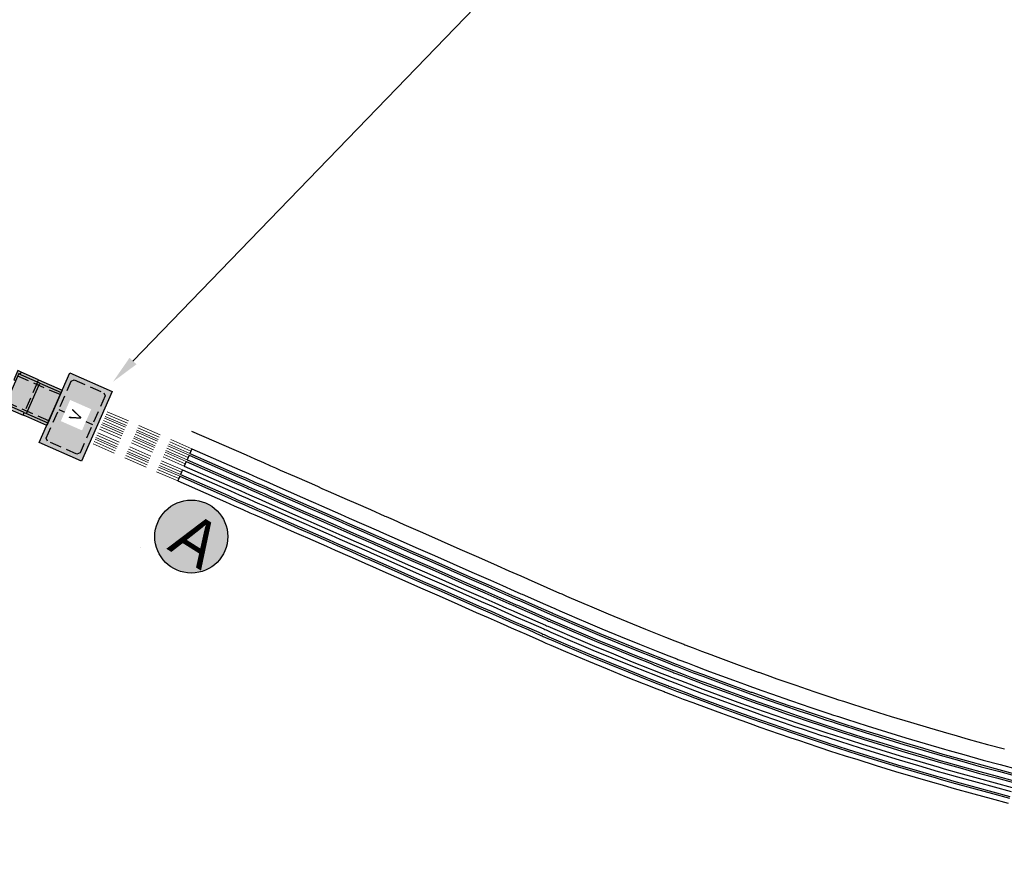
# Model space of a CAD drawing. Header units: metres. Extents: x 4433364 to 4435009, y 5475137 to 5475997.
# Tile 41 of 48: x 4434323 to 4434344, y 5475376 to 5475394. Entities that reach past the tile are written whole.
import ezdxf
from ezdxf import colors
from ezdxf.entities.mleader import LeaderData, LeaderLine
from ezdxf.math import Vec2, Vec3

# ---------------------------------------------------------------- set-up
doc = ezdxf.new("R2010")
doc.units = ezdxf.units.M
doc.linetypes.add('STRICHLINIE', pattern=[0.75, 0.5, -0.25])
doc.layers.add('GTU_A_Hilfslayer', color=3, linetype='Continuous', plot=False)
for name, color, linetype in [('GTU_P_Bemaßung', 1, 'Continuous'), ('GTU_P_Dritter', 191, 'Continuous'), ('GTU_Planung', 1, 'Continuous')]:
    doc.layers.add(name, color=color, linetype=linetype)
doc.styles.add('PROVI', font='PROVI.SHX')

# ---------------------------------------------------------------- blocks, each defined once
blk = doc.blocks.new('GTU_KTB_Anschluss')
at = {"linetype": 'Continuous', "true_color": 0xffffff}
h = blk.add_hatch(color=7, dxfattribs=at)
h.dxf.hatch_style = 2
h.paths.add_polyline_path([(0.79, 0.09, 1), (-0.79, 0.09, 1)])
h = blk.add_hatch(color=7, dxfattribs=at)
h.dxf.hatch_style = 2
h.paths.add_polyline_path([(-0.569, -0.672), (0.571, -0.672), (0.571, 0.828), (-0.569, 0.828)], flags=9)
at = {"color": 1, "linetype": 'Continuous'}
blk.add_circle((0, 0.09), 0.79, dxfattribs=at)
at = {"color": 1, "linetype": 'Continuous', "insert": (-0.319, 0.578), "char_height": 1, "width": 2.04371, "attachment_point": 1, "style": 'PROVI'}
blk.add_mtext('A', dxfattribs=at)
blk = doc.blocks.new('GTU_LP_KTB_Schachtanschlussbausatz Typ II links')
at = {"true_color": 0xffffff}
blk.add_hatch(color=7, dxfattribs=at).paths.add_polyline_path([(-1.051, 0.202), (-1.003, 0.202), (-1.003, -0.201), (-1.052, -0.201), (-1.052, -0.419), (0, -0.419), (0, 0.419), (-1.051, 0.419)])
for p, q in [((-0.557, 0.358), (-1.003, 0.358)), ((-0.971, 0.371), (-0.971, 0.358)), ((-0.5, 0.358), (0, 0.358)), ((-0.971, -0.369), (-0.971, -0.357)), ((-0.5, -0.357), (0, -0.357))]:
    blk.add_line(p, q)
at = {"linetype": 'STRICHLINIE', "ltscale": 0.5}
for p, q in [((0, 0.309), (-1.003, 0.309)), ((-0.557, 0.358), (-0.557, -0.357)), ((0, -0.309), (-1.003, -0.309))]:
    blk.add_line(p, q, dxfattribs=at)
for points in [[(-0.971, 0.419), (-1.051, 0.419), (-1.051, 0.202), (-1.003, 0.202)], [(-0.557, 0.419), (-0.971, 0.419), (-0.971, 0.371), (-1.003, 0.371), (-1.003, -0.369), (-0.971, -0.369), (-0.971, -0.419), (-0.558, -0.419)], [(0, -0.419), (-0.496, -0.419), (-0.557, -0.419), (-0.557, -0.357), (-0.5, -0.357), (-0.5, 0.358), (-0.557, 0.358), (-0.557, 0.419), (0, 0.419), (0, -0.419)], [(-0.971, -0.419), (-1.052, -0.419), (-1.052, -0.201), (-1.003, -0.201)], [(-0.558, -0.357), (-1.003, -0.357)]]:
    blk.add_lwpolyline(points)
blk = doc.blocks.new('GTU_LP_KTB_KAS Gr V Draufsicht')
at = {"true_color": 0xffffff}
blk.add_hatch(color=7, dxfattribs=at).paths.add_polyline_path([(0.825, 1), (-0.825, 1), (-0.825, 0), (0.825, 0)])
blk.add_line((0, 0.9), (0, 0.1))
blk.add_lwpolyline([(-0.825, 1), (0.825, 1), (0.825, 0), (-0.825, 0)], close=True)
at = {"linetype": 'STRICHLINIE', "ltscale": 0.5}
blk.add_lwpolyline([(0.675, 0.1), (-0.675, 0.1), (-0.725, 0.15), (-0.725, 0.85), (-0.675, 0.9), (0.675, 0.9), (0.725, 0.85), (0.725, 0.15)], close=True, dxfattribs=at)
at = {"insert": (-0.085, 0.632), "char_height": 0.25, "attachment_point": 1, "style": 'PROVI', "bg_fill": 3, "box_fill_scale": 1.5, "bg_fill_color": 1, "bg_fill_transparency": 0}
blk.add_mtext('V', dxfattribs=at)

msp = doc.modelspace()

# ---------------------------------------------------------------- linework, layer by layer
at = {"layer": 'GTU_A_Hilfslayer'}
msp.add_lwpolyline([(4434326.677, 5475385.013), (4434327.859, 5475384.494), (4434328.047, 5475384.411), (4434328.233, 5475384.329), (4434328.387, 5475384.261), (4434328.491, 5475384.215), (4434328.595, 5475384.169), (4434328.906, 5475384.033), (4434329.217, 5475383.896), (4434329.397, 5475383.816), (4434329.497, 5475383.772), (4434329.629, 5475383.714), (4434330.04, 5475383.533), (4434330.23, 5475383.449), (4434330.544, 5475383.311), (4434330.858, 5475383.172), (4434330.889, 5475383.159), (4434331.035, 5475383.095), (4434331.265, 5475382.993), (4434331.671, 5475382.814), (4434332.075, 5475382.636), (4434332.479, 5475382.458), (4434332.882, 5475382.28), (4434333.284, 5475382.103), (4434333.542, 5475381.989), (4434333.799, 5475381.876), (4434333.942, 5475381.813), (4434333.971, 5475381.8), (4434334.086, 5475381.749), (4434334.362, 5475381.628), (4434334.638, 5475381.506), (4434334.662, 5475381.495), (4434334.686, 5475381.485), (4434334.786, 5475381.441), (4434334.886, 5475381.398), (4434335.251, 5475381.242), (4434335.287, 5475381.227), (4434335.688, 5475381.056), (4434336.091, 5475380.89), (4434336.494, 5475380.725), (4434336.857, 5475380.581), (4434336.931, 5475380.552), (4434337.132, 5475380.472), (4434337.303, 5475380.404), (4434337.324, 5475380.396), (4434337.346, 5475380.388), (4434337.527, 5475380.318), (4434337.709, 5475380.248), (4434337.912, 5475380.172), (4434338.004, 5475380.137), (4434338.523, 5475379.946), (4434338.758, 5475379.86), (4434338.931, 5475379.796), (4434338.947, 5475379.791), (4434339.131, 5475379.726), (4434339.341, 5475379.652), (4434339.75, 5475379.508), (4434339.994, 5475379.426), (4434340.161, 5475379.37), (4434340.572, 5475379.231), (4434340.675, 5475379.197), (4434340.778, 5475379.163), (4434340.866, 5475379.135), (4434340.954, 5475379.106), (4434341.176, 5475379.035), (4434341.398, 5475378.964), (4434341.812, 5475378.836), (4434342.226, 5475378.709), (4434342.643, 5475378.586), (4434343.059, 5475378.463), (4434343.163, 5475378.434), (4434343.476, 5475378.346), (4434343.893, 5475378.229), (4434344.261, 5475378.13)], dxfattribs=at)
at = {"layer": 'GTU_P_Dritter'}
for p, q in [((4434326.623, 5475384.491), (4434326.579, 5475384.39)), ((4434326.683, 5475384.628), (4434326.639, 5475384.527)), ((4434326.562, 5475384.353), (4434326.518, 5475384.252)), ((4434326.422, 5475384.033), (4434326.378, 5475383.932)), ((4434326.482, 5475384.17), (4434326.438, 5475384.069))]:
    msp.add_line(p, q, dxfattribs=at)
for points in [[(4434326.623, 5475384.491), (4434327.657, 5475384.036), (4434327.845, 5475383.954), (4434328.031, 5475383.871), (4434328.185, 5475383.803), (4434328.289, 5475383.758), (4434328.393, 5475383.712), (4434328.704, 5475383.575), (4434329.015, 5475383.438), (4434329.195, 5475383.359), (4434329.295, 5475383.315), (4434329.427, 5475383.257), (4434329.839, 5475383.075), (4434330.028, 5475382.992), (4434330.343, 5475382.853), (4434330.657, 5475382.715), (4434330.687, 5475382.701), (4434330.833, 5475382.637), (4434331.063, 5475382.536), (4434331.469, 5475382.357), (4434331.873, 5475382.178), (4434332.278, 5475382), (4434332.68, 5475381.823), (4434333.082, 5475381.645), (4434333.34, 5475381.532), (4434333.597, 5475381.418), (4434333.741, 5475381.355), (4434333.769, 5475381.342), (4434333.884, 5475381.292), (4434334.16, 5475381.17), (4434334.436, 5475381.048), (4434334.461, 5475381.037), (4434334.486, 5475381.027), (4434334.586, 5475380.983), (4434334.688, 5475380.938), (4434335.055, 5475380.782), (4434335.091, 5475380.767), (4434335.495, 5475380.594), (4434335.901, 5475380.428), (4434336.307, 5475380.261), (4434336.673, 5475380.116), (4434336.747, 5475380.087), (4434336.948, 5475380.007), (4434337.121, 5475379.939), (4434337.144, 5475379.93), (4434337.165, 5475379.922), (4434337.348, 5475379.851), (4434337.531, 5475379.781), (4434337.736, 5475379.704), (4434337.829, 5475379.669), (4434338.351, 5475379.476), (4434338.586, 5475379.39), (4434338.762, 5475379.326), (4434338.781, 5475379.319), (4434338.965, 5475379.254), (4434339.175, 5475379.181), (4434339.587, 5475379.036), (4434339.834, 5475378.952), (4434340.001, 5475378.896), (4434340.414, 5475378.757), (4434340.519, 5475378.722), (4434340.623, 5475378.688), (4434340.711, 5475378.659), (4434340.8, 5475378.63), (4434341.023, 5475378.559), (4434341.248, 5475378.487), (4434341.664, 5475378.359), (4434342.082, 5475378.23), (4434342.501, 5475378.106), (4434342.92, 5475377.983), (4434343.027, 5475377.953), (4434343.341, 5475377.865), (4434343.761, 5475377.747), (4434344.131, 5475377.647), (4434344.499, 5475377.549)], [(4434326.639, 5475384.527), (4434327.673, 5475384.073), (4434327.861, 5475383.99), (4434328.047, 5475383.908), (4434328.201, 5475383.84), (4434328.305, 5475383.794), (4434328.41, 5475383.748), (4434328.72, 5475383.611), (4434329.031, 5475383.475), (4434329.211, 5475383.395), (4434329.311, 5475383.351), (4434329.443, 5475383.293), (4434329.855, 5475383.112), (4434330.045, 5475383.028), (4434330.359, 5475382.89), (4434330.673, 5475382.751), (4434330.703, 5475382.738), (4434330.849, 5475382.674), (4434331.079, 5475382.572), (4434331.485, 5475382.393), (4434331.89, 5475382.215), (4434332.294, 5475382.037), (4434332.696, 5475381.859), (4434333.098, 5475381.682), (4434333.356, 5475381.568), (4434333.613, 5475381.455), (4434333.757, 5475381.392), (4434333.785, 5475381.379), (4434333.9, 5475381.328), (4434334.176, 5475381.207), (4434334.453, 5475381.085), (4434334.477, 5475381.074), (4434334.502, 5475381.063), (4434334.602, 5475381.02), (4434334.704, 5475380.975), (4434335.071, 5475380.819), (4434335.107, 5475380.803), (4434335.511, 5475380.631), (4434335.916, 5475380.465), (4434336.322, 5475380.298), (4434336.688, 5475380.153), (4434336.762, 5475380.124), (4434336.963, 5475380.045), (4434337.135, 5475379.976), (4434337.158, 5475379.967), (4434337.18, 5475379.959), (4434337.362, 5475379.889), (4434337.545, 5475379.818), (4434337.75, 5475379.741), (4434337.843, 5475379.706), (4434338.365, 5475379.514), (4434338.6, 5475379.428), (4434338.776, 5475379.363), (4434338.794, 5475379.357), (4434338.978, 5475379.292), (4434339.188, 5475379.218), (4434339.6, 5475379.073), (4434339.847, 5475378.99), (4434340.014, 5475378.934), (4434340.427, 5475378.795), (4434340.532, 5475378.76), (4434340.635, 5475378.726), (4434340.724, 5475378.697), (4434340.812, 5475378.669), (4434341.035, 5475378.597), (4434341.26, 5475378.526), (4434341.676, 5475378.397), (4434342.094, 5475378.268), (4434342.512, 5475378.145), (4434342.931, 5475378.021), (4434343.038, 5475377.991), (4434343.352, 5475377.903), (4434343.772, 5475377.785), (4434344.142, 5475377.686), (4434344.509, 5475377.588)], [(4434326.683, 5475384.628), (4434327.718, 5475384.174), (4434327.905, 5475384.091), (4434328.092, 5475384.009), (4434328.246, 5475383.941), (4434328.35, 5475383.895), (4434328.454, 5475383.849), (4434328.765, 5475383.712), (4434329.076, 5475383.575), (4434329.256, 5475383.496), (4434329.356, 5475383.452), (4434329.488, 5475383.394), (4434329.899, 5475383.213), (4434330.089, 5475383.129), (4434330.403, 5475382.991), (4434330.717, 5475382.852), (4434330.748, 5475382.839), (4434330.893, 5475382.774), (4434331.123, 5475382.673), (4434331.53, 5475382.494), (4434331.934, 5475382.316), (4434332.338, 5475382.138), (4434332.741, 5475381.96), (4434333.143, 5475381.783), (4434333.4, 5475381.669), (4434333.658, 5475381.556), (4434333.801, 5475381.492), (4434333.83, 5475381.48), (4434333.945, 5475381.429), (4434334.221, 5475381.307), (4434334.497, 5475381.186), (4434334.521, 5475381.175), (4434334.546, 5475381.164), (4434334.646, 5475381.12), (4434334.747, 5475381.076), (4434335.114, 5475380.92), (4434335.15, 5475380.905), (4434335.553, 5475380.733), (4434335.958, 5475380.567), (4434336.363, 5475380.4), (4434336.728, 5475380.256), (4434336.802, 5475380.226), (4434337.003, 5475380.147), (4434337.176, 5475380.079), (4434337.198, 5475380.07), (4434337.219, 5475380.062), (4434337.402, 5475379.992), (4434337.584, 5475379.921), (4434337.789, 5475379.844), (4434337.881, 5475379.809), (4434338.403, 5475379.617), (4434338.638, 5475379.531), (4434338.813, 5475379.467), (4434338.831, 5475379.461), (4434339.015, 5475379.396), (4434339.224, 5475379.322), (4434339.636, 5475379.177), (4434339.882, 5475379.094), (4434340.049, 5475379.038), (4434340.462, 5475378.899), (4434340.566, 5475378.865), (4434340.67, 5475378.831), (4434340.758, 5475378.802), (4434340.846, 5475378.773), (4434341.069, 5475378.702), (4434341.293, 5475378.631), (4434341.709, 5475378.502), (4434342.125, 5475378.373), (4434342.544, 5475378.25), (4434342.962, 5475378.127), (4434343.068, 5475378.097), (4434343.381, 5475378.009), (4434343.801, 5475377.891), (4434344.17, 5475377.792), (4434344.537, 5475377.694)], [(4434326.518, 5475384.252), (4434327.552, 5475383.798), (4434327.74, 5475383.716), (4434327.926, 5475383.633), (4434328.08, 5475383.565), (4434328.185, 5475383.52), (4434328.289, 5475383.474), (4434328.6, 5475383.337), (4434328.91, 5475383.2), (4434329.09, 5475383.121), (4434329.19, 5475383.077), (4434329.322, 5475383.019), (4434329.734, 5475382.837), (4434329.924, 5475382.754), (4434330.238, 5475382.615), (4434330.552, 5475382.477), (4434330.582, 5475382.463), (4434330.728, 5475382.399), (4434330.958, 5475382.298), (4434331.364, 5475382.119), (4434331.769, 5475381.941), (4434332.173, 5475381.762), (4434332.575, 5475381.585), (4434332.977, 5475381.408), (4434333.235, 5475381.294), (4434333.492, 5475381.18), (4434333.636, 5475381.117), (4434333.664, 5475381.105), (4434333.779, 5475381.054), (4434334.055, 5475380.932), (4434334.332, 5475380.81), (4434334.357, 5475380.799), (4434334.382, 5475380.788), (4434334.482, 5475380.744), (4434334.585, 5475380.7), (4434334.953, 5475380.543), (4434334.989, 5475380.527), (4434335.395, 5475380.355), (4434335.802, 5475380.187), (4434336.21, 5475380.02), (4434336.577, 5475379.874), (4434336.651, 5475379.845), (4434336.852, 5475379.766), (4434337.026, 5475379.697), (4434337.049, 5475379.688), (4434337.072, 5475379.679), (4434337.255, 5475379.609), (4434337.439, 5475379.538), (4434337.644, 5475379.461), (4434337.738, 5475379.425), (4434338.261, 5475379.232), (4434338.497, 5475379.146), (4434338.674, 5475379.081), (4434338.695, 5475379.074), (4434338.879, 5475379.009), (4434339.088, 5475378.935), (4434339.502, 5475378.79), (4434339.751, 5475378.706), (4434339.918, 5475378.649), (4434340.332, 5475378.51), (4434340.438, 5475378.475), (4434340.542, 5475378.441), (4434340.631, 5475378.412), (4434340.72, 5475378.383), (4434340.944, 5475378.311), (4434341.17, 5475378.239), (4434341.588, 5475378.11), (4434342.007, 5475377.981), (4434342.428, 5475377.857), (4434342.848, 5475377.733), (4434342.957, 5475377.702), (4434343.271, 5475377.614), (4434343.692, 5475377.496), (4434344.064, 5475377.396), (4434344.432, 5475377.298)], [(4434326.562, 5475384.353), (4434327.597, 5475383.899), (4434327.784, 5475383.816), (4434327.971, 5475383.734), (4434328.125, 5475383.666), (4434328.229, 5475383.62), (4434328.333, 5475383.574), (4434328.644, 5475383.438), (4434328.955, 5475383.301), (4434329.135, 5475383.221), (4434329.235, 5475383.177), (4434329.367, 5475383.119), (4434329.778, 5475382.938), (4434329.968, 5475382.854), (4434330.282, 5475382.716), (4434330.596, 5475382.578), (4434330.627, 5475382.564), (4434330.772, 5475382.5), (4434331.002, 5475382.398), (4434331.409, 5475382.219), (4434331.813, 5475382.041), (4434332.217, 5475381.863), (4434332.619, 5475381.686), (4434333.022, 5475381.508), (4434333.279, 5475381.395), (4434333.537, 5475381.281), (4434333.68, 5475381.218), (4434333.709, 5475381.205), (4434333.824, 5475381.154), (4434334.1, 5475381.033), (4434334.376, 5475380.911), (4434334.401, 5475380.9), (4434334.426, 5475380.889), (4434334.526, 5475380.845), (4434334.629, 5475380.801), (4434334.996, 5475380.644), (4434335.032, 5475380.629), (4434335.437, 5475380.456), (4434335.844, 5475380.289), (4434336.251, 5475380.122), (4434336.618, 5475379.977), (4434336.692, 5475379.947), (4434336.893, 5475379.868), (4434337.066, 5475379.799), (4434337.089, 5475379.79), (4434337.111, 5475379.782), (4434337.294, 5475379.711), (4434337.478, 5475379.641), (4434337.683, 5475379.563), (4434337.776, 5475379.528), (4434338.299, 5475379.335), (4434338.535, 5475379.249), (4434338.711, 5475379.184), (4434338.731, 5475379.177), (4434338.915, 5475379.113), (4434339.125, 5475379.039), (4434339.538, 5475378.894), (4434339.787, 5475378.81), (4434339.953, 5475378.754), (4434340.367, 5475378.614), (4434340.472, 5475378.58), (4434340.576, 5475378.545), (4434340.665, 5475378.517), (4434340.754, 5475378.488), (4434340.978, 5475378.416), (4434341.203, 5475378.344), (4434341.62, 5475378.215), (4434342.039, 5475378.086), (4434342.459, 5475377.962), (4434342.879, 5475377.838), (4434342.987, 5475377.808), (4434343.3, 5475377.72), (4434343.721, 5475377.602), (4434344.093, 5475377.502), (4434344.46, 5475377.404)], [(4434326.579, 5475384.39), (4434327.613, 5475383.936), (4434327.8, 5475383.853), (4434327.987, 5475383.771), (4434328.141, 5475383.703), (4434328.245, 5475383.657), (4434328.349, 5475383.611), (4434328.66, 5475383.474), (4434328.971, 5475383.337), (4434329.151, 5475383.258), (4434329.251, 5475383.214), (4434329.383, 5475383.156), (4434329.794, 5475382.974), (4434329.984, 5475382.891), (4434330.298, 5475382.753), (4434330.612, 5475382.614), (4434330.643, 5475382.601), (4434330.789, 5475382.536), (4434331.019, 5475382.435), (4434331.425, 5475382.256), (4434331.829, 5475382.078), (4434332.233, 5475381.9), (4434332.636, 5475381.722), (4434333.038, 5475381.545), (4434333.295, 5475381.431), (4434333.553, 5475381.318), (4434333.696, 5475381.254), (4434333.725, 5475381.242), (4434333.84, 5475381.191), (4434334.116, 5475381.069), (4434334.392, 5475380.947), (4434334.417, 5475380.937), (4434334.442, 5475380.926), (4434334.542, 5475380.882), (4434334.644, 5475380.837), (4434335.012, 5475380.681), (4434335.048, 5475380.665), (4434335.453, 5475380.493), (4434335.859, 5475380.326), (4434336.266, 5475380.159), (4434336.633, 5475380.014), (4434336.707, 5475379.985), (4434336.907, 5475379.905), (4434337.081, 5475379.836), (4434337.104, 5475379.828), (4434337.126, 5475379.819), (4434337.308, 5475379.749), (4434337.492, 5475379.678), (4434337.697, 5475379.601), (4434337.79, 5475379.566), (4434338.313, 5475379.373), (4434338.548, 5475379.287), (4434338.725, 5475379.222), (4434338.745, 5475379.215), (4434338.929, 5475379.151), (4434339.138, 5475379.077), (4434339.551, 5475378.932), (4434339.799, 5475378.848), (4434339.966, 5475378.792), (4434340.379, 5475378.652), (4434340.485, 5475378.618), (4434340.589, 5475378.583), (4434340.677, 5475378.555), (4434340.766, 5475378.526), (4434340.99, 5475378.454), (4434341.215, 5475378.382), (4434341.632, 5475378.254), (4434342.05, 5475378.124), (4434342.47, 5475378.001), (4434342.89, 5475377.877), (4434342.998, 5475377.847), (4434343.311, 5475377.759), (4434343.732, 5475377.64), (4434344.103, 5475377.541), (4434344.471, 5475377.443)], [(4434326.422, 5475384.033), (4434327.456, 5475383.579), (4434327.643, 5475383.496), (4434327.83, 5475383.414), (4434327.984, 5475383.346), (4434328.088, 5475383.3), (4434328.192, 5475383.254), (4434328.503, 5475383.117), (4434328.814, 5475382.98), (4434328.993, 5475382.901), (4434329.094, 5475382.857), (4434329.225, 5475382.799), (4434329.637, 5475382.618), (4434329.827, 5475382.534), (4434330.141, 5475382.396), (4434330.455, 5475382.257), (4434330.486, 5475382.244), (4434330.631, 5475382.18), (4434330.861, 5475382.078), (4434331.268, 5475381.899), (4434331.672, 5475381.721), (4434332.076, 5475381.543), (4434332.478, 5475381.365), (4434332.881, 5475381.188), (4434333.138, 5475381.074), (4434333.395, 5475380.961), (4434333.539, 5475380.898), (4434333.567, 5475380.885), (4434333.682, 5475380.834), (4434333.958, 5475380.713), (4434334.235, 5475380.59), (4434334.26, 5475380.579), (4434334.286, 5475380.568), (4434334.386, 5475380.524), (4434334.49, 5475380.479), (4434334.859, 5475380.322), (4434334.895, 5475380.307), (4434335.302, 5475380.133), (4434335.711, 5475379.965), (4434336.12, 5475379.797), (4434336.489, 5475379.651), (4434336.563, 5475379.622), (4434336.764, 5475379.542), (4434336.938, 5475379.473), (4434336.963, 5475379.464), (4434336.985, 5475379.455), (4434337.169, 5475379.385), (4434337.353, 5475379.314), (4434337.559, 5475379.236), (4434337.654, 5475379.2), (4434338.179, 5475379.007), (4434338.414, 5475378.921), (4434338.593, 5475378.855), (4434338.615, 5475378.847), (4434338.799, 5475378.783), (4434339.009, 5475378.709), (4434339.424, 5475378.563), (4434339.675, 5475378.478), (4434339.841, 5475378.422), (4434340.256, 5475378.282), (4434340.363, 5475378.247), (4434340.468, 5475378.213), (4434340.557, 5475378.184), (4434340.647, 5475378.155), (4434340.871, 5475378.083), (4434341.098, 5475378.01), (4434341.517, 5475377.881), (4434341.938, 5475377.751), (4434342.36, 5475377.627), (4434342.782, 5475377.502), (4434342.892, 5475377.471), (4434343.206, 5475377.383), (4434343.629, 5475377.264), (4434344.002, 5475377.164), (4434344.371, 5475377.066)], [(4434326.438, 5475384.069), (4434327.472, 5475383.616), (4434327.659, 5475383.533), (4434327.846, 5475383.45), (4434328, 5475383.383), (4434328.104, 5475383.337), (4434328.208, 5475383.291), (4434328.519, 5475383.154), (4434328.83, 5475383.017), (4434329.01, 5475382.938), (4434329.11, 5475382.894), (4434329.242, 5475382.836), (4434329.653, 5475382.654), (4434329.843, 5475382.571), (4434330.157, 5475382.432), (4434330.471, 5475382.294), (4434330.502, 5475382.28), (4434330.647, 5475382.216), (4434330.877, 5475382.115), (4434331.284, 5475381.936), (4434331.688, 5475381.758), (4434332.092, 5475381.579), (4434332.494, 5475381.402), (4434332.897, 5475381.225), (4434333.154, 5475381.111), (4434333.411, 5475380.998), (4434333.555, 5475380.934), (4434333.584, 5475380.922), (4434333.699, 5475380.871), (4434333.974, 5475380.749), (4434334.251, 5475380.627), (4434334.277, 5475380.616), (4434334.302, 5475380.605), (4434334.402, 5475380.561), (4434334.506, 5475380.516), (4434334.875, 5475380.359), (4434334.911, 5475380.344), (4434335.318, 5475380.17), (4434335.726, 5475380.002), (4434336.135, 5475379.834), (4434336.504, 5475379.688), (4434336.578, 5475379.659), (4434336.779, 5475379.58), (4434336.953, 5475379.511), (4434336.977, 5475379.501), (4434337, 5475379.493), (4434337.183, 5475379.422), (4434337.367, 5475379.351), (4434337.573, 5475379.274), (4434337.668, 5475379.238), (4434338.192, 5475379.045), (4434338.428, 5475378.958), (4434338.607, 5475378.893), (4434338.629, 5475378.885), (4434338.813, 5475378.82), (4434339.022, 5475378.747), (4434339.437, 5475378.601), (4434339.687, 5475378.516), (4434339.854, 5475378.46), (4434340.269, 5475378.32), (4434340.376, 5475378.285), (4434340.48, 5475378.251), (4434340.569, 5475378.222), (4434340.659, 5475378.193), (4434340.883, 5475378.121), (4434341.11, 5475378.049), (4434341.529, 5475377.919), (4434341.949, 5475377.789), (4434342.371, 5475377.665), (4434342.793, 5475377.541), (4434342.903, 5475377.51), (4434343.216, 5475377.422), (4434343.639, 5475377.303), (4434344.012, 5475377.203), (4434344.381, 5475377.104)], [(4434326.482, 5475384.17), (4434327.516, 5475383.716), (4434327.703, 5475383.633), (4434327.89, 5475383.551), (4434328.044, 5475383.483), (4434328.148, 5475383.437), (4434328.252, 5475383.391), (4434328.563, 5475383.255), (4434328.874, 5475383.118), (4434329.054, 5475383.038), (4434329.154, 5475382.994), (4434329.286, 5475382.936), (4434329.698, 5475382.755), (4434329.887, 5475382.671), (4434330.201, 5475382.533), (4434330.515, 5475382.395), (4434330.546, 5475382.381), (4434330.692, 5475382.317), (4434330.922, 5475382.215), (4434331.328, 5475382.036), (4434331.732, 5475381.858), (4434332.136, 5475381.68), (4434332.539, 5475381.503), (4434332.941, 5475381.325), (4434333.198, 5475381.212), (4434333.456, 5475381.098), (4434333.599, 5475381.035), (4434333.628, 5475381.022), (4434333.743, 5475380.971), (4434334.019, 5475380.85), (4434334.296, 5475380.728), (4434334.321, 5475380.717), (4434334.346, 5475380.706), (4434334.446, 5475380.662), (4434334.549, 5475380.617), (4434334.918, 5475380.46), (4434334.954, 5475380.445), (4434335.36, 5475380.272), (4434335.768, 5475380.104), (4434336.176, 5475379.936), (4434336.544, 5475379.791), (4434336.618, 5475379.761), (4434336.819, 5475379.682), (4434336.993, 5475379.613), (4434337.017, 5475379.604), (4434337.039, 5475379.595), (4434337.222, 5475379.525), (4434337.407, 5475379.454), (4434337.612, 5475379.376), (4434337.707, 5475379.341), (4434338.23, 5475379.148), (4434338.466, 5475379.061), (4434338.644, 5475378.996), (4434338.665, 5475378.989), (4434338.849, 5475378.924), (4434339.059, 5475378.85), (4434339.473, 5475378.705), (4434339.723, 5475378.62), (4434339.889, 5475378.564), (4434340.304, 5475378.424), (4434340.41, 5475378.39), (4434340.514, 5475378.355), (4434340.603, 5475378.326), (4434340.693, 5475378.297), (4434340.917, 5475378.226), (4434341.143, 5475378.153), (4434341.561, 5475378.024), (4434341.981, 5475377.895), (4434342.402, 5475377.77), (4434342.824, 5475377.646), (4434342.933, 5475377.616), (4434343.246, 5475377.528), (4434343.669, 5475377.409), (4434344.041, 5475377.309), (4434344.409, 5475377.211)], [(4434326.378, 5475383.932), (4434327.411, 5475383.478), (4434327.598, 5475383.396), (4434327.785, 5475383.313), (4434327.939, 5475383.245), (4434328.044, 5475383.199), (4434328.148, 5475383.154), (4434328.459, 5475383.017), (4434328.769, 5475382.88), (4434328.949, 5475382.801), (4434329.049, 5475382.756), (4434329.181, 5475382.698), (4434329.593, 5475382.517), (4434329.782, 5475382.433), (4434330.097, 5475382.295), (4434330.411, 5475382.157), (4434330.441, 5475382.143), (4434330.587, 5475382.079), (4434330.817, 5475381.978), (4434331.223, 5475381.799), (4434331.627, 5475381.62), (4434332.031, 5475381.442), (4434332.434, 5475381.265), (4434332.836, 5475381.087), (4434333.094, 5475380.974), (4434333.351, 5475380.86), (4434333.494, 5475380.797), (4434333.523, 5475380.784), (4434333.638, 5475380.734), (4434333.914, 5475380.612), (4434334.191, 5475380.49), (4434334.216, 5475380.479), (4434334.242, 5475380.468), (4434334.342, 5475380.424), (4434334.447, 5475380.378), (4434334.816, 5475380.221), (4434334.852, 5475380.206), (4434335.26, 5475380.032), (4434335.669, 5475379.864), (4434336.079, 5475379.695), (4434336.449, 5475379.549), (4434336.523, 5475379.52), (4434336.723, 5475379.44), (4434336.898, 5475379.371), (4434336.923, 5475379.361), (4434336.946, 5475379.353), (4434337.129, 5475379.282), (4434337.314, 5475379.211), (4434337.52, 5475379.133), (4434337.616, 5475379.097), (4434338.141, 5475378.904), (4434338.376, 5475378.817), (4434338.556, 5475378.752), (4434338.579, 5475378.744), (4434338.763, 5475378.679), (4434338.972, 5475378.605), (4434339.388, 5475378.459), (4434339.64, 5475378.374), (4434339.806, 5475378.318), (4434340.222, 5475378.178), (4434340.329, 5475378.143), (4434340.434, 5475378.108), (4434340.523, 5475378.079), (4434340.613, 5475378.05), (4434340.838, 5475377.978), (4434341.065, 5475377.906), (4434341.485, 5475377.776), (4434341.906, 5475377.646), (4434342.329, 5475377.521), (4434342.752, 5475377.397), (4434342.863, 5475377.365), (4434343.176, 5475377.277), (4434343.6, 5475377.158), (4434343.974, 5475377.058), (4434344.343, 5475376.959)]]:
    msp.add_lwpolyline(points, dxfattribs=at)
at = {"layer": 'GTU_Planung', "color": 7, "linetype": 'Continuous', "lineweight": 20, "true_color": 0xffffff}
msp.add_lwpolyline([(4434325.573, 5475382.498), (4434325.573, 5475382.498)], close=True, dxfattribs=at)

# ---------------------------------------------------------------- block references
at = {"layer": 'GTU_P_Bemaßung', "linetype": 'Continuous', "rotation": 327.7559998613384}
msp.add_blockref('GTU_KTB_Anschluss', (4434326.623, 5475382.652), dxfattribs=at)
at = {"layer": 'GTU_Planung', "rotation": 336.3357700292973}
msp.add_blockref('GTU_LP_KTB_Schachtanschlussbausatz Typ II links', (4434323.71, 5475385.517), dxfattribs=at)

# ---------------------------------------------------------------- next in the draw order: block references
at = {"layer": 'GTU_Planung', "rotation": 66.33576997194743}
msp.add_blockref('GTU_LP_KTB_KAS Gr V Draufsicht', (4434324.626, 5475385.116), dxfattribs=at)

# ---------------------------------------------------------------- next in the draw order: linework, layer by layer
at = {"layer": 'GTU_Planung', "linetype": 'STRICHLINIE', "lineweight": 20}
for p, q in [((4434326.623, 5475384.491), (4434324.717, 5475385.326)), ((4434326.639, 5475384.527), (4434324.734, 5475385.362)), ((4434326.683, 5475384.628), (4434324.778, 5475385.464)), ((4434326.518, 5475384.252), (4434324.613, 5475385.087)), ((4434326.562, 5475384.353), (4434324.657, 5475385.188)), ((4434326.579, 5475384.39), (4434324.673, 5475385.225)), ((4434326.422, 5475384.033), (4434324.517, 5475384.868)), ((4434326.438, 5475384.069), (4434324.533, 5475384.905)), ((4434326.482, 5475384.17), (4434324.577, 5475385.005)), ((4434326.378, 5475383.932), (4434324.473, 5475384.768))]:
    msp.add_line(p, q, dxfattribs=at)
at = {"layer": 'GTU_Planung', "color": 7, "linetype": 'STRICHLINIE', "lineweight": 20, "true_color": 0xffffff}
for p, q in [((4434326.661, 5475384.578), (4434324.756, 5475385.413)), ((4434326.54, 5475384.303), (4434324.636, 5475385.139)), ((4434326.6, 5475384.439), (4434324.695, 5475385.275)), ((4434326.46, 5475384.119), (4434324.555, 5475384.955)), ((4434326.4, 5475383.982), (4434324.495, 5475384.818))]:
    msp.add_line(p, q, dxfattribs=at)

# ---------------------------------------------------------------- next in the draw order: leaders
at = {"layer": 'GTU_P_Bemaßung', "linetype": 'Continuous'}
ml = msp.add_multileader_mtext('Standard', dxfattribs=at)
ml.set_content('{\\LEÜ Anbindung km 2,3+84,2}\\P1x KAS Gr. V Bkl. D\\P1x Schachtanschlussbausatz Typ II\\P5x PE-HD Rohr DN 110x6,3mm (SDR 17,6)\\PL = 2,10m\\P\\P', color=256, style='PROVI')
ml.set_leader_properties(color=256, linetype='ByLayer', lineweight=-1)
ml.build(insert=Vec2(0, 0))
ml.multileader.update_dxf_attribs({"dogleg_length": 1.25, "arrow_head_size": 0.625, "scale": 0.5})
ctx = ml.context
ctx.base_point, ctx.scale, ctx.char_height, ctx.arrow_head_size, ctx.landing_gap_size, ctx.plane_origin, ctx.plane_x_axis, ctx.plane_y_axis = Vec3(4434314.68, 5475417.917), 0.5, 1, 0.625, 0.625, Vec3(10209666.102, 10056384.613), Vec3(0.85323, -0.521534), Vec3(0.521534, 0.85323)
notes = []
notes.append((ctx, [(0, (1, 1, 0), (4434340.485, 5475402.143), (-0.85323, 0.521534), 1.25, [(0, [(4434324.975, 5475386.078)], 0, [])])]))
ctx.mtext.insert, ctx.mtext.text_direction, ctx.mtext.rotation = Vec3(4434315.474, 5475418.017), Vec3(0.85323, -0.521534), 2.834938
ctx.mtext.has_bg_fill, ctx.mtext.bg_color, ctx.mtext.bg_scale_factor, ctx.mtext.bg_transparency, ctx.mtext.use_window_bg_color = 1, -1027028792, 1, 0, 1
for ctx, leaders in notes:
    for number, flags, end, landing, length, lines in leaders:
        leader = LeaderData()
        leader.index, (leader.has_last_leader_line, leader.has_dogleg_vector, leader.attachment_direction) = number, flags
        leader.last_leader_point, leader.dogleg_vector, leader.dogleg_length = Vec3(end), Vec3(landing), length
        for number, points, colour, breaks in lines:
            line = LeaderLine()
            line.index, line.vertices, line.color, line.breaks = number, Vec3.list(points), colors.encode_raw_color(colour), breaks
            leader.lines.append(line)
        ctx.leaders.append(leader)

doc.saveas('drawing.dxf')
